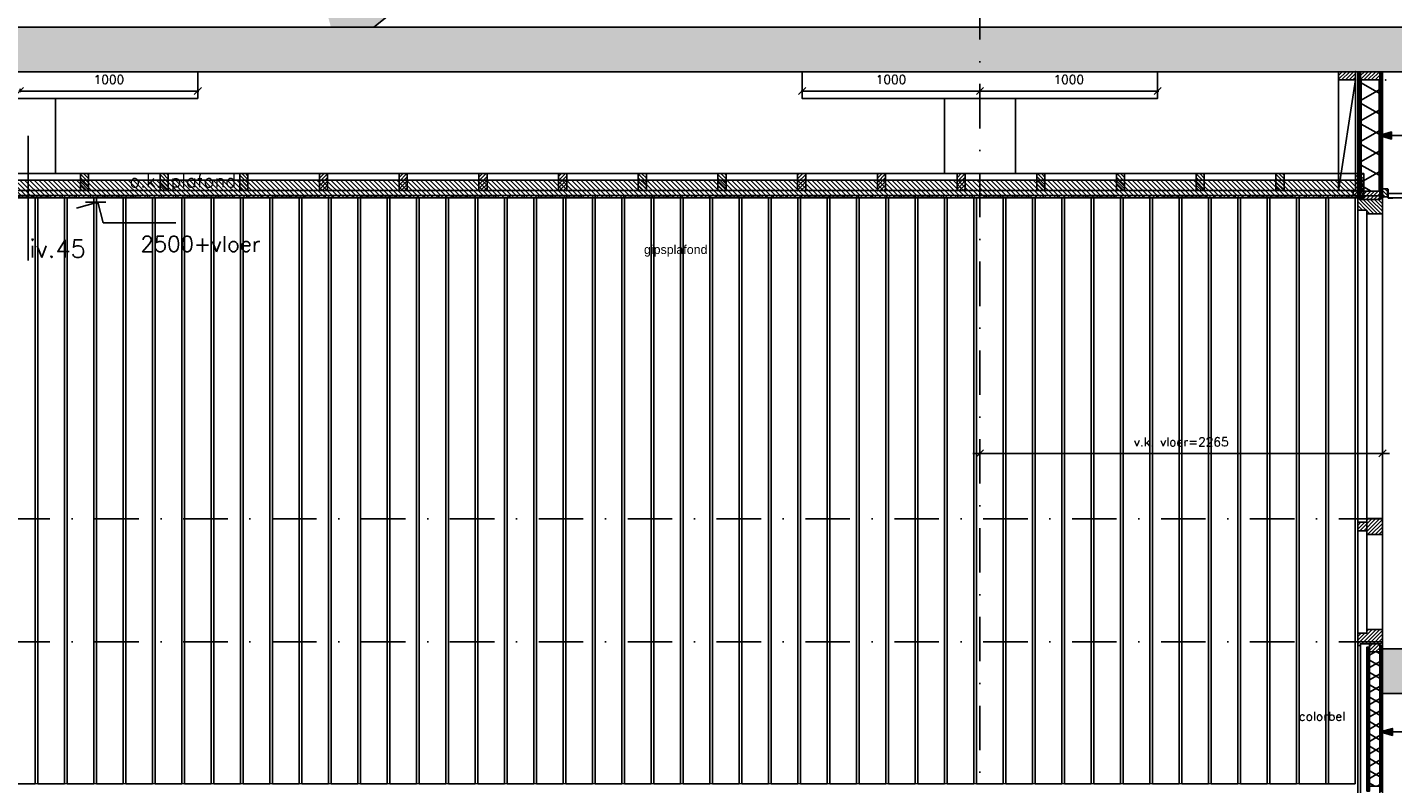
# Model space of a CAD drawing. Extents: x 0 to 317513, y 0 to 193913.
# Tile 75 of 105: x 209463 to 217145, y 153200 to 157459. Entities that reach past the tile are written whole.
import ezdxf

# ---------------------------------------------------------------- set-up
doc = ezdxf.new("R2010")
doc.units = 0
doc.header["$LTSCALE"] = 20
doc.header["$MEASUREMENT"] = 0
doc.header["$PDSIZE"] = -1
doc.linetypes.add('DASHDOT', pattern=[25, 12.5, -6.25, 0, -6.25])
doc.linetypes.add('DD1', pattern=[2.66667, 1.66667, -0.5, 0, -0.5])
doc.layers.get('0').update_dxf_attribs({"linetype": 'CONTINUOUS'})
doc.layers.get('DEFPOINTS').update_dxf_attribs({"linetype": 'CONTINUOUS'})
for name, color, linetype in [('_DETAILNUMMERS', 4, 'CONTINUOUS'), ('_DETAILNUMMERSTEKST', 4, 'CONTINUOUS'), ('A--01A1_ACEER', 1, 'CONTINUOUS'), ('A--A21--_F-23-', 9, 'CONTINUOUS'), ('A--A23--_F--3-', 9, 'CONTINUOUS'), ('A--A25--_F--3-', 9, 'CONTINUOUS'), ('A--A31--_F--3-', 9, 'CONTINUOUS'), ('A--A42--_F--3-', 9, 'CONTINUOUS'), ('A--L21--', 3, 'CONTINUOUS'), ('A--L21--_F--3-', 7, 'CONTINUOUS'), ('A--L21--_F-23-', 4, 'CONTINUOUS'), ('A--L22D1_BINNENWAND', 1, 'CONTINUOUS'), ('A--L22D2_BINNENWAND', 2, 'CONTINUOUS'), ('A--L22D3_BINNENWAND', 3, 'CONTINUOUS'), ('A--L22D4_BINNENWAND', 4, 'CONTINUOUS'), ('A--L23--', 7, 'CONTINUOUS'), ('A--L23--_F--3-', 7, 'CONTINUOUS'), ('A--L25--', 7, 'CONTINUOUS'), ('A--L25--_F-23-', 7, 'CONTINUOUS'), ('A--L28D1_KONSTRUKTIES', 1, 'CONTINUOUS'), ('A--L31--_F--3-', 7, 'CONTINUOUS'), ('A--L31--_F123--A1-BINNENKOZ', 1, 'CONTINUOUS'), ('A--L31D1_BUITENKOZIJN', 1, 'CONTINUOUS'), ('A--L35-D2-_PLAFONDS', 2, 'CONTINUOUS'), ('A--L35-D4-_PLAFONDS', 4, 'CONTINUOUS'), ('A--L35D1_PLAFONDS', 1, 'CONTINUOUS'), ('A--L42--', 7, 'CONTINUOUS'), ('A--L42--_F--3-', 7, 'CONTINUOUS'), ('A--M$1A-_F123-', 1, 'CONTINUOUS'), ('A--M01A1_MAATVOERING', 1, 'CONTINUOUS'), ('A--M01B1_HOOGTE_MAATV', 1, 'CONTINUOUS'), ('A--T$1A-_F123_20', 1, 'CONTINUOUS'), ('A--T01A-25_TEKST', 2, 'CONTINUOUS'), ('A--T01B2_HOOGTE_MAATV', 2, 'CONTINUOUS'), ('A--T01B3_HOOGTE_MAATV', 3, 'CONTINUOUS'), ('STRAMIEN', 8, 'DD1'), ('X--LR---_CP', 7, 'CONTINUOUS')]:
    doc.layers.add(name, color=color, linetype=linetype)
doc.styles.add('ALFA-0_25', font='ROMANS')
doc.styles.add('EB2', font='ARIAL.TTF')
doc.styles.add('HIEMSTRA', font='romans.shx')
doc.styles.add('HOOGTEXT', font='ROMANS.shx', dxfattribs={"height": 2.5})
doc.dimstyles.get("Standard").update_dxf_attribs({"dimscale": 40, "dimtxt": 2.5, "dimasz": 2, "dimexe": 0.3, "dimexo": 0.3, "dimgap": 2, "dimtad": 1, "dimdec": 0, "dimzin": 0, "dimdsep": 46, "dimtxsty": 'HIEMSTRA', "dimblk1": 'OBLIQUE', "dimblk2": 'OBLIQUE', "dimsah": 1, "dimcen": 0.09, "dimdle": 0.3, "dimclrd": 1, "dimclre": 1, "dimclrt": 3, "dimadec": 0, "dimazin": 0, "dimtfac": 1, "dimtdec": 4, "dimtix": 1, "dimtmove": 2, "dimatfit": 3, "dimldrblk": 'OBLIQUE', "dimfxl": 0, "dimtvp": 625, "dimtolj": 1, "dimtzin": 0, "dimarcsym": 0})
doc.dimstyles.new('STANDARD$0', dxfattribs={"dimscale": 50, "dimtxt": 2.5, "dimasz": 2, "dimexe": 2, "dimexo": 0, "dimgap": 2, "dimtad": 1, "dimdec": 0, "dimzin": 0, "dimdsep": 46, "dimtxsty": 'ALFA-0_25', "dimblk1": 'OBLIQUE', "dimblk2": 'OBLIQUE', "dimsah": 1, "dimcen": -3, "dimdle": 2, "dimclrd": 1, "dimclre": 1, "dimclrt": 2, "dimadec": 0, "dimazin": 0, "dimtfac": 0.666667, "dimtofl": 0, "dimtmove": 2, "dimatfit": 3, "dimldrblk": 'OBLIQUE', "dimfxl": 0, "dimtvp": 0.833333, "dimtolj": 1, "dimtzin": 0, "dimarcsym": 0})
pattern_1 = [(270, (0, 0), (4, -9e-16), [])]
pattern_2 = [(45, (0, 0), (-10.6066, 10.6066), [])]

# ---------------------------------------------------------------- blocks, each defined once
blk = doc.blocks.new('*U827')
at = {"layer": 'A--L23--_F--3-', "color": 2, "linetype": 'Continuous'}
blk.add_lwpolyline([(0, 0), (0, -20), (-3150, -20), (-3150, 0)], dxfattribs=at)
blk = doc.blocks.new('*U823')
at = {"layer": 'A--A42--_F--3-', "linetype": 'Continuous'}
h = blk.add_hatch(dxfattribs=at)
h.set_pattern_fill('ALFALINE', color=256, scale=4, angle=225, style=0)
h.set_pattern_definition(pattern_1)
h.paths.add_polyline_path([(0, 0), (-7.5, 0), (-7.5, 810), (0, 810), (7.5, 810), (7.5, 0)])
at = {"layer": 'A--L42--_F--3-', "color": 3, "linetype": 'Continuous'}
for points in [[(0, 0), (-7.5, 0), (-7.5, 810), (0, 810)], [(0, 0), (7.5, 0), (7.5, 810), (0, 810)]]:
    blk.add_lwpolyline(points, dxfattribs=at)
blk = doc.blocks.new('Q020259-')
at = {"layer": 'A--A25--_F--3-'}
h = blk.add_hatch(dxfattribs=at)
h.set_pattern_fill('ALFALINE', color=256, scale=15, style=0, pattern_type=2)
h.set_pattern_definition(pattern_2)
h.paths.add_polyline_path([(0, 0), (0, 46), (28, 46), (28, 0)])
at = {"layer": 'A--L25--_F-23-', "color": 2, "linetype": 'Continuous'}
blk.add_lwpolyline([(0, 0), (0, 46), (28, 46), (28, 0)], close=True, dxfattribs=at)
at = {"layer": 'X--LR---_CP'}
for p in [(0, 0), (0, 0), (28, 0)]:
    blk.add_point(p, dxfattribs=at)
blk = doc.blocks.new('*U822')
at = {"layer": 'A--A42--_F--3-', "linetype": 'Continuous'}
h = blk.add_hatch(dxfattribs=at)
h.set_pattern_fill('ALFALINE', color=256, scale=4, angle=225, style=0)
h.set_pattern_definition(pattern_1)
h.paths.add_polyline_path([(0, 0), (-7.5, 0), (-7.5, 700), (0, 700), (7.5, 700), (7.5, 0)])
at = {"layer": 'A--L42--_F--3-', "color": 3, "linetype": 'Continuous'}
for points in [[(0, 0), (-7.5, 0), (-7.5, 700), (0, 700)], [(0, 0), (7.5, 0), (7.5, 700), (0, 700)]]:
    blk.add_lwpolyline(points, dxfattribs=at)
blk = doc.blocks.new('*U821')
at = {"layer": 'A--A42--_F--3-', "linetype": 'Continuous'}
h = blk.add_hatch(dxfattribs=at)
h.set_pattern_fill('ALFALINE', color=256, scale=4, angle=225, style=0)
h.set_pattern_definition(pattern_1)
h.paths.add_polyline_path([(0, 0), (-7.5, 0), (-7.5, 700), (0, 700), (7.5, 700), (7.5, 0)])
at = {"layer": 'A--L42--_F--3-', "color": 3, "linetype": 'Continuous'}
for points in [[(0, 0), (-7.5, 0), (-7.5, 700), (0, 700)], [(0, 0), (7.5, 0), (7.5, 700), (0, 700)]]:
    blk.add_lwpolyline(points, dxfattribs=at)
blk = doc.blocks.new('Q020283-')
at = {"layer": 'A--A25--_F--3-'}
h = blk.add_hatch(dxfattribs=at)
h.set_pattern_fill('ALFALINE', color=256, scale=15, style=0, pattern_type=2)
h.set_pattern_definition(pattern_2)
h.paths.add_polyline_path([(0, 0), (0, 96), (46, 96), (46, 0)])
at = {"layer": 'A--L25--_F-23-', "color": 2, "linetype": 'Continuous'}
blk.add_lwpolyline([(0, 0), (0, 96), (46, 96), (46, 0)], close=True, dxfattribs=at)
at = {"layer": 'X--LR---_CP'}
for p in [(0, 0), (0, 0), (46, 0)]:
    blk.add_point(p, dxfattribs=at)
blk = doc.blocks.new('*U802')
at = {"layer": 'A--A42--_F--3-', "linetype": 'Continuous'}
h = blk.add_hatch(dxfattribs=at)
h.set_pattern_fill('ALFALINE', color=256, scale=40, angle=45, style=0)
h.set_pattern_definition([(90, (-216981.59, -156505.57), (-40, 7e-15), [])])
h.paths.add_polyline_path([(0, 0), (0, -6.3), (-7761.4, -6.3), (-7761.4, 0), (-7761.4, 6.2), (0, 6.2)])
at = {"layer": 'A--L42--_F--3-', "color": 3, "linetype": 'Continuous'}
for points in [[(0, 0), (0, 6.2), (-7761.4, 6.2), (-7761.4, 0)], [(0, 0), (0, -6.3), (-7761.4, -6.3), (-7761.4, 0)], [(0, 0), (0, -6.3), (-7761.4, -6.3), (-7761.4, 0)], [(0, 0), (0, -6.3), (-7761.4, -6.3), (-7761.4, 0)]]:
    blk.add_lwpolyline(points, dxfattribs=at)
blk = doc.blocks.new('_OBLIQUE')
at = {"color": 0, "linetype": 'ByBlock'}
blk.add_line((-0.5, -0.5), (0.5, 0.5), dxfattribs=at)
blk = doc.blocks.new('*D505')
at = {"layer": 'A--M$1A-_F123-', "color": 1, "lineweight": -2}
for p, q in [((214822.3, 155095.3), (214822.3, 155020.2)), ((217087.3, 155095.3), (217087.3, 155020.2)), ((217127.3, 155060.2), (214782.3, 155060.2))]:
    blk.add_line(p, q, dxfattribs=at)
at = {"layer": 'DEFPOINTS', "color": 0}
for p in [(214822.3, 155095.3), (217087.3, 155095.3), (214822.3, 155060.2)]:
    blk.add_point(p, dxfattribs=at)
at = {"layer": 'A--M$1A-_F123-', "color": 1, "lineweight": -2, "xscale": 40, "yscale": 40, "zscale": 40, "rotation": 180}
blk.add_blockref('_OBLIQUE', (214822.3, 155060.2), dxfattribs=at)
at = {"layer": 'A--M$1A-_F123-', "color": 1, "lineweight": -2, "xscale": 40, "yscale": 40, "zscale": 40}
blk.add_blockref('_OBLIQUE', (217087.3, 155060.2), dxfattribs=at)
at = {"layer": 'A--M$1A-_F123-', "color": 2, "insert": (215954.8, 155125.2), "char_height": 50, "attachment_point": 5, "style": 'ALFA-0_25'}
blk.add_mtext('\\A1;v.k. vloer=2265', dxfattribs=at)
blk = doc.blocks.new('*D480')
at = {"layer": 'A--M$1A-_F123-', "color": 1, "lineweight": -2}
for p, q in [((209416.3, 157100.1), (210428.3, 157100.1)), ((209422.3, 157112.1), (209422.3, 157094.1)), ((210422.3, 157112.1), (210422.3, 157094.1))]:
    blk.add_line(p, q, dxfattribs=at)
at = {"layer": 'DEFPOINTS', "color": 0}
for p in [(209422.3, 157118.1), (210422.3, 157118.1), (210422.3, 157100.1)]:
    blk.add_point(p, dxfattribs=at)
at = {"layer": 'A--M$1A-_F123-', "color": 1, "lineweight": -2, "xscale": 40, "yscale": 40, "zscale": 40, "rotation": 180}
blk.add_blockref('_OBLIQUE', (209422.3, 157100.1), dxfattribs=at)
at = {"layer": 'A--M$1A-_F123-', "color": 1, "lineweight": -2, "xscale": 40, "yscale": 40, "zscale": 40}
blk.add_blockref('_OBLIQUE', (210422.3, 157100.1), dxfattribs=at)
at = {"layer": 'A--M$1A-_F123-', "color": 2, "insert": (209922.3, 157165.1), "char_height": 50, "attachment_point": 5, "style": 'HIEMSTRA'}
blk.add_mtext('\\A1;1000', dxfattribs=at)
blk = doc.blocks.new('*D481')
at = {"layer": 'A--M$1A-_F123-', "color": 1, "lineweight": -2}
for p, q in [((214828.3, 157100.1), (213816.3, 157100.1)), ((213822.3, 157112.1), (213822.3, 157094.1)), ((214822.3, 157112.1), (214822.3, 157094.1))]:
    blk.add_line(p, q, dxfattribs=at)
at = {"layer": 'DEFPOINTS', "color": 0}
for p in [(213822.3, 157118.1), (213822.3, 157100.1), (214822.3, 157118.1)]:
    blk.add_point(p, dxfattribs=at)
at = {"layer": 'A--M$1A-_F123-', "color": 1, "lineweight": -2, "xscale": 40, "yscale": 40, "zscale": 40, "rotation": 180}
blk.add_blockref('_OBLIQUE', (213822.3, 157100.1), dxfattribs=at)
at = {"layer": 'A--M$1A-_F123-', "color": 1, "lineweight": -2, "xscale": 40, "yscale": 40, "zscale": 40}
blk.add_blockref('_OBLIQUE', (214822.3, 157100.1), dxfattribs=at)
at = {"layer": 'A--M$1A-_F123-', "color": 2, "insert": (214322.3, 157165.1), "char_height": 50, "attachment_point": 5, "style": 'HIEMSTRA'}
blk.add_mtext('\\A1;1000', dxfattribs=at)
blk = doc.blocks.new('*D482')
at = {"layer": 'A--M$1A-_F123-', "color": 1, "lineweight": -2}
for p, q in [((214816.3, 157100.1), (215828.3, 157100.1)), ((214822.3, 157112.1), (214822.3, 157094.1)), ((215822.3, 157112.1), (215822.3, 157094.1))]:
    blk.add_line(p, q, dxfattribs=at)
at = {"layer": 'DEFPOINTS', "color": 0}
for p in [(214822.3, 157118.1), (215822.3, 157118.1), (215822.3, 157100.1)]:
    blk.add_point(p, dxfattribs=at)
at = {"layer": 'A--M$1A-_F123-', "color": 1, "lineweight": -2, "xscale": 40, "yscale": 40, "zscale": 40, "rotation": 180}
blk.add_blockref('_OBLIQUE', (214822.3, 157100.1), dxfattribs=at)
at = {"layer": 'A--M$1A-_F123-', "color": 1, "lineweight": -2, "xscale": 40, "yscale": 40, "zscale": 40}
blk.add_blockref('_OBLIQUE', (215822.3, 157100.1), dxfattribs=at)
at = {"layer": 'A--M$1A-_F123-', "color": 2, "insert": (215322.3, 157165.1), "char_height": 50, "attachment_point": 5, "style": 'HIEMSTRA'}
blk.add_mtext('\\A1;1000', dxfattribs=at)
blk = doc.blocks.new('HOOGTEP')
at = {"layer": 'A--M01A1_MAATVOERING'}
for p, q in [((0, 0), (0.62, 2.33)), ((0.62, 2.33), (8.79, 2.33)), ((-2.41, 0.65), (0, 0))]:
    blk.add_line(p, q, dxfattribs=at)
at = {"layer": 'A--M01B1_HOOGTE_MAATV'}
blk.add_line((-1.38, 0), (0.91, 0), dxfattribs=at)
at = {"layer": 'A--T01B2_HOOGTE_MAATV', "style": 'HOOGTEXT', "flags": 4}
blk.add_attdef('TEKST', (1.84, -0.67), '', height=1.5, dxfattribs=at)
at = {"layer": 'A--T01B3_HOOGTE_MAATV', "style": 'HOOGTEXT', "flags": 4}
blk.add_attdef('HOOGTE', (1.67, 3.82), '', height=1.75, dxfattribs=at)
blk = doc.blocks.new('*U738')
at = {"layer": 'A--A42--_F--3-', "linetype": 'Continuous'}
h = blk.add_hatch(dxfattribs=at)
h.set_pattern_fill('ALFALINE', color=256, scale=4, angle=225, style=0)
h.set_pattern_definition(pattern_1)
h.paths.add_polyline_path([(0, 0), (-7.5, 0), (-7.5, 810), (0, 810), (7.5, 810), (7.5, 0)])
at = {"layer": 'A--L42--_F--3-', "color": 3, "linetype": 'Continuous'}
for points in [[(0, 0), (-7.5, 0), (-7.5, 810), (0, 810)], [(0, 0), (7.5, 0), (7.5, 810), (0, 810)]]:
    blk.add_lwpolyline(points, dxfattribs=at)
blk = doc.blocks.new('*U724')
at = {"layer": 'A--A21--_F-23-', "linetype": 'Continuous'}
h = blk.add_hatch(dxfattribs=at)
h.set_pattern_fill('ALFAISO', color=256, scale=100, angle=270, style=0)
h.set_pattern_definition([(330, (-50, 9e-15), (50, 86.603), []), (30, (-50, 9e-15), (-50, 86.603), [])])
h.paths.add_polyline_path([(0, 0), (50, 0), (50, -627), (0, -627), (-50, -627), (-50, 0)])
at = {"layer": 'A--L21--_F--3-', "color": 3, "linetype": 'Continuous'}
for points in [[(0, 0), (-50, 0), (-50, -627), (0, -627)], [(0, 0), (50, 0), (50, -627), (0, -627)]]:
    blk.add_lwpolyline(points, dxfattribs=at)
blk = doc.blocks.new('*U723')
at = {"layer": 'A--A21--_F-23-', "linetype": 'Continuous'}
h = blk.add_hatch(dxfattribs=at)
h.set_pattern_fill('ALFAISO', color=256, scale=60, angle=270, style=0)
h.set_pattern_definition([(330, (-30, 6e-15), (30, 51.9615), []), (30, (-30, 6e-15), (-30, 51.9615), [])])
h.paths.add_polyline_path([(0, 0), (30, 0), (30, -756), (0, -756), (-30, -756), (-30, 0)])
at = {"layer": 'A--L21--_F--3-', "color": 3, "linetype": 'Continuous'}
for points in [[(0, 0), (-30, 0), (-30, -756), (0, -756)], [(0, 0), (30, 0), (30, -756), (0, -756)]]:
    blk.add_lwpolyline(points, dxfattribs=at)

msp = doc.modelspace()

# ---------------------------------------------------------------- hatches: boundary and pattern name
at = {"layer": '_DETAILNUMMERSTEKST'}
for points in [[(217137.8, 156849.8), (217137.8, 156829.8), (217067.8, 156849.8), (217137.8, 156869.8)], [(217143.3, 153492), (217143.3, 153472), (217073.3, 153492), (217143.3, 153512)]]:
    msp.add_hatch(color=256, dxfattribs=at).paths.add_polyline_path(points)
at = {"layer": 'A--01A1_ACEER'}
h = msp.add_hatch(dxfattribs=at)
h.set_pattern_fill('AR-CONC', color=256, style=0)
h.set_pattern_definition([(130, (102890.5, 99034.43), (-182.18467, -15.93909), [19.05, -209.55]), (185, (102890.5, 99034.43), (35.24283, 191.05664), [15.24, -167.64]), (79.549, (102875.32, 99033.1), (-146.9425, 175.11669), [16.19, -178.09]), (133.8158, (102890.5, 99085.23), (-271.07904, -42.04233), [28.575, -314.325]), (83.3644, (102867.9, 99081.72), (-237.40423, 247.42556), [24.285, -267.135]), (188.816, (102890.5, 99085.23), (-237.4046, 247.4251), [22.86, -251.46]), (159, (102865.1, 99072.53), (-151.61488, -102.26552), [19.05, -209.55]), (214, (102865.1, 99072.53), (-61.80203, 184.18797), [15.24, -167.64]), (108.5486, (102852.47, 99064), (-213.4165, 81.92286), [16.19, -178.09]), (142.5, (102890.5, 99034.43), (-3.088603, 84.55504), [0, -165.608, 0, -170.18, 0, -168.275]), (172.5, (102890.5, 99034.43), (-66.81966, 100.180575), [0, -97.028, 0, -161.798, 0, -64.135]), (212.5, (102947.14, 99034.43), (-135.590595, -5.728744), [0, -63.5, 0, -198.12, 0, -262.89]), (222.5, (102972.54, 99034.43), (-148.12918, 25.42649), [0, -82.55, 0, -131.572, 0, -186.69])])
edge = h.paths.add_edge_path()
edge.add_line((216877.3, 160959.3), (216581.4, 160959.3))
edge.add_line((216581.4, 160959.3), (216631.6, 160774.8))
edge.add_line((216631.6, 160774.8), (216351.4, 160775.1))
edge.add_line((216351.4, 160775.1), (216401.6, 160590.6))
edge.add_line((216401.6, 160590.6), (216121.4, 160590.9))
edge.add_line((216121.4, 160590.9), (216171.6, 160406.3))
edge.add_line((216171.6, 160406.3), (215891.4, 160406.7))
edge.add_line((215891.4, 160406.7), (215941.6, 160222.1))
edge.add_line((215941.6, 160222.1), (215661.4, 160222.5))
edge.add_line((215661.4, 160222.5), (215711.6, 160037.9))
edge.add_line((215711.6, 160037.9), (215431.4, 160038.3))
edge.add_line((215431.4, 160038.3), (215481.6, 159853.7))
edge.add_line((215481.6, 159853.7), (215201.4, 159854.1))
edge.add_line((215201.4, 159854.1), (215251.6, 159669.5))
edge.add_line((215251.6, 159669.5), (214971.4, 159669.8))
edge.add_line((214971.4, 159669.8), (215010.6, 159525.6))
edge.add_line((215010.6, 159525.6), (215010.6, 159485.3))
edge.add_line((215010.6, 159485.3), (213701.6, 159485.3))
edge.add_line((213701.6, 159485.3), (213421.7, 159485.3))
edge.add_line((213421.7, 159485.3), (213471.6, 159301.1))
edge.add_line((213471.6, 159301.1), (213191.6, 159301.4))
edge.add_line((213191.6, 159301.4), (213241.6, 159116.9))
edge.add_line((213241.6, 159116.9), (212961.4, 159117.2))
edge.add_line((212961.4, 159117.2), (213011.6, 158932.7))
edge.add_line((213011.6, 158932.7), (212731.4, 158933))
edge.add_line((212731.4, 158933), (212781.6, 158748.5))
edge.add_line((212781.6, 158748.5), (212501.4, 158748.8))
edge.add_line((212501.4, 158748.8), (212551.6, 158564.2))
edge.add_line((212551.6, 158564.2), (212271.4, 158564.6))
edge.add_line((212271.4, 158564.6), (212321.6, 158380))
edge.add_line((212321.6, 158380), (212041.4, 158380.4))
edge.add_line((212041.4, 158380.4), (212091.6, 158195.8))
edge.add_line((212091.6, 158195.8), (211811.4, 158196.2))
edge.add_line((211811.4, 158196.2), (211861.6, 158011.6))
edge.add_line((211861.6, 158011.6), (211581.4, 158012))
edge.add_line((211581.4, 158012), (211631.6, 157827.4))
edge.add_line((211631.6, 157827.4), (211351.4, 157827.7))
edge.add_line((211351.4, 157827.7), (211401.6, 157643.2))
edge.add_line((211401.6, 157643.2), (211121.4, 157643.5))
edge.add_line((211121.4, 157643.5), (211171.5, 157459.3))
edge.add_line((211171.5, 157459.3), (211412, 157459.3))
edge.add_line((211412, 157459.3), (213629.4, 159235.3))
edge.add_line((213629.4, 159235.3), (214949.4, 159235.3))
edge.add_line((214949.4, 159235.3), (216777.3, 160709.3))
edge.add_line((216777.3, 160709.3), (216887.3, 160709.3))
at = {"layer": 'A--01A1_ACEER', "linetype": 'Continuous'}
h = msp.add_hatch(dxfattribs=at)
h.set_pattern_fill('ANSI31', color=256, scale=150, style=0)
h.set_pattern_definition([(135, (375924.08, 61903.424), (13.2582521, 13.2582521), [])])
h.paths.add_polyline_path([(216981.6, 156499.3), (209230.2, 156499.3), (209230.2, 156599.3), (216981.6, 156599.3)])
at = {"layer": 'A--A23--_F--3-'}
h = msp.add_hatch(dxfattribs=at)
h.set_pattern_fill('ALFABET', color=256, scale=20, angle=1, style=0, pattern_type=2)
h.set_pattern_definition([(46, (155667.74, 61703.42), (-86.32078, 83.359), []), (51, (155667.74, 61703.42), (143.64922, -10.04493), [15, -165]), (356, (155667.74, 61703.42), (-30.37155, 149.9312), [12, -132]), (101.4514, (155679.71, 61702.59), (113.27778, 139.88618), [12.74804, -140.22842]), (47.1842, (155667.04, 61743.42), (213.99344, -29.37358), [22.5, -247.5]), (97.6356, (155684.88, 61740.97), (183.50393, 198.05632), [19.12206, -210.3426]), (352.1842, (155667.04, 61743.42), (183.50378, 198.05647), [18, -198]), (22, (155687.21, 61733.77), (120.76856, -78.42802), [15, -165]), (327, (155687.21, 61733.77), (46.12453, 145.8572), [12, -132]), (72.4514, (155697.28, 61727.23), (166.89315, 67.42906), [12.74804, -140.22842]), (38.5, (155667.74, 61703.424), (1.26964, 66.611074), [0, -130.4, 0, -134, 0, -132.5]), (8.5, (155667.74, 61703.424), (51.229207, 79.788568), [0, -76.4, 0, -127.4, 0, -50.5]), (328.5, (155623.15, 61702.645), (106.826954, -2.64699), [0, -50, 0, -156, 0, -207]), (318.5, (155603.15, 61702.3), (116.270055, 22.05355), [0, -65, 0, -103.6, 0, -147]), (318.5, (155603.15, 61702.3), (116.270055, 22.05355), [0, -65, 0, -103.6, 0, -147])])
h.paths.add_polyline_path([(209240.2, 157209.3), (234483.3, 157209.3), (234483.2, 157459.3), (209240.2, 157459.3)])
h = msp.add_hatch(dxfattribs=at)
h.set_pattern_fill('ALFABET', color=256, scale=20, angle=1, style=0, pattern_type=2)
h.set_pattern_definition([(46, (157742.79, 58203.42), (-86.32078, 83.359), []), (51, (157742.79, 58203.42), (143.64922, -10.04493), [15, -165]), (356, (157742.8, 58203.42), (-30.37155, 149.9312), [12, -132]), (101.4514, (157754.76, 58202.59), (113.27778, 139.88618), [12.74804, -140.22842]), (47.1842, (157742.1, 58243.42), (213.99344, -29.37358), [22.5, -247.5]), (97.6356, (157759.93, 58240.97), (183.50393, 198.05632), [19.12206, -210.3426]), (352.1842, (157742.1, 58243.42), (183.50378, 198.05647), [18, -198]), (22, (157762.27, 58233.77), (120.76856, -78.42802), [15, -165]), (327, (157762.27, 58233.77), (46.12453, 145.8572), [12, -132]), (72.4514, (157772.33, 58227.23), (166.89315, 67.42906), [12.74804, -140.22842]), (38.5, (157742.793, 58203.424), (1.26964, 66.611074), [0, -130.4, 0, -134, 0, -132.5]), (8.5, (157742.79, 58203.424), (51.229207, 79.788568), [0, -76.4, 0, -127.4, 0, -50.5]), (328.5, (157698.2, 58202.645), (106.826954, -2.64699), [0, -50, 0, -156, 0, -207]), (318.5, (157678.2, 58202.3), (116.270055, 22.05355), [0, -65, 0, -103.6, 0, -147]), (318.5, (157678.2, 58202.3), (116.270055, 22.05355), [0, -65, 0, -103.6, 0, -147])])
h.paths.add_polyline_path([(217087.3, 153709.3), (235170.5, 153709.3), (235170.5, 153959.3), (217087.3, 153959.3)])
at = {"layer": 'A--A25--_F--3-'}
h = msp.add_hatch(dxfattribs=at)
h.set_pattern_fill('ALFALINE', color=256, scale=15, angle=-90, style=0, pattern_type=2)
h.set_pattern_definition([(225, (217072.343, 158399.322), (-10.6066, 10.6066), [])])
h.paths.add_polyline_path([(217072.3, 157209.3), (216963.3, 157209.3), (216963.3, 157163.3), (217072.3, 157163.3)])
h = msp.add_hatch(dxfattribs=at)
h.set_pattern_fill('ALFALINE', color=256, scale=15, angle=-90, style=0, pattern_type=2)
h.set_pattern_definition([(45, (217021.588, 156861.822), (10.6066, -10.6066), [])])
h.paths.add_polyline_path([(216922.6, 156511.8), (216981.6, 156511.8), (216981.6, 156539.8), (216922.6, 156539.8)])
h = msp.add_hatch(dxfattribs=at)
h.set_pattern_fill('ALFALINE', color=256, scale=15, angle=-90, style=0, pattern_type=2)
h.set_pattern_definition([(225, (217072.343, 156736.322), (-10.6066, 10.6066), [])])
h.paths.add_polyline_path([(217072.3, 156536.3), (216963.3, 156536.3), (216963.3, 156490.3), (217072.3, 156490.3)])
h = msp.add_hatch(dxfattribs=at)
h.set_pattern_fill('ALFALINE', color=256, scale=15, angle=-90, style=0, pattern_type=2)
h.set_pattern_definition([(225, (217072.343, 154899.322), (-10.6066, 10.6066), [])])
h.paths.add_polyline_path([(217072.3, 153988.3), (217014.3, 153988.3), (217014.3, 153942.3), (217072.3, 153942.3)])
at = {"layer": 'A--A31--_F--3-'}
h = msp.add_hatch(dxfattribs=at)
h.set_pattern_fill('ALFALINE', color=256, scale=15, style=0, pattern_type=2)
h.set_pattern_definition([(135, (217087.343, 156699.322), (10.6066, 10.6066), [])])
h.paths.add_polyline_path([(216950.5, 156430.3), (216948.3, 156432.4), (216948.3, 156490.3), (216948.3, 156499.3), (216963.3, 156499.3), (216963.3, 156490.3), (217072.3, 156490.3), (217072.3, 156499.3), (217087.3, 156499.3), (217087.3, 156426.3), (217087.3, 156410.3), (217086.3, 156409.3), (217000.3, 156409.3), (216999.3, 156410.3), (216999.3, 156418.3), (216999.3, 156429.6), (216998.6, 156430.3)])
h = msp.add_hatch(dxfattribs=at)
h.set_pattern_fill('ALFALINE', color=256, scale=15, style=0, pattern_type=2)
h.set_pattern_definition([(225, (217087.343, 156066.322), (10.6066, -10.6066), [])])
h.paths.add_polyline_path([(216950.5, 154672.2), (216948.3, 154670.1), (216948.3, 154624.2), (216957.2, 154624.2), (216963.7, 154624.2), (216980.5, 154624.2), (216999.3, 154624.2), (216999.3, 154603.2), (217087.3, 154603.2), (217087.3, 154676.2), (217087.3, 154692.2), (217086.3, 154693.2), (217000.3, 154693.2), (216999.3, 154692.2), (216999.3, 154684.2), (216999.3, 154672.9), (216998.6, 154672.2)])
h = msp.add_hatch(dxfattribs=at)
h.set_pattern_fill('ALFALINE', color=256, scale=15, style=0, pattern_type=2)
h.set_pattern_definition([(225, (217087.343, 154890.322), (10.6066, -10.6066), [])])
edge = h.paths.add_edge_path()
edge.add_line((216963.3, 153988.3), (217072.3, 153988.3))
edge.add_line((217072.3, 153988.3), (217072.3, 153979.3))
edge.add_line((217072.3, 153979.3), (217087.3, 153979.3))
edge.add_line((217087.3, 153979.3), (217087.3, 154052.3))
edge.add_line((217087.3, 154052.3), (217087.3, 154068.3))
edge.add_line((217087.3, 154068.3), (217086.3, 154069.3))
edge.add_line((217086.3, 154069.3), (217000.3, 154069.3))
edge.add_line((217000.3, 154069.3), (216999.3, 154068.3))
edge.add_line((216999.3, 154068.3), (216999.3, 154060.3))
edge.add_line((216999.3, 154060.3), (216999.3, 154049))
edge.add_line((216999.3, 154049), (216998.6, 154048.3))
edge.add_line((216998.6, 154048.3), (216950.5, 154048.3))
edge.add_line((216950.5, 154048.3), (216948.3, 154046.2))
edge.add_line((216948.3, 154046.2), (216948.3, 153979.3))

# ---------------------------------------------------------------- linework, layer by layer
for p, q in [((216948.3, 156497.2), (216948.3, 156583.7)), ((216963.3, 156497.2), (216963.3, 156583.7)), ((217072.3, 156496.1), (217072.3, 156588)), ((217087.3, 156496.1), (217087.3, 156588)), ((216168.5, 156499.3), (215042.7, 156499.3)), ((216948.3, 153147.2), (216948.3, 153979.3)), ((216963.3, 153147.2), (216963.3, 153979.3)), ((217072.3, 153146.1), (217072.3, 153238)), ((217087.3, 153146.1), (217087.3, 153238))]:
    msp.add_line(p, q)
at = {"layer": '_DETAILNUMMERS'}
msp.add_line((209468.4, 156847.6), (209468.4, 156146.6), dxfattribs=at)
at = {"layer": '_DETAILNUMMERSTEKST', "color": 1}
for p, q in [((217137.8, 156849.8), (218245.5, 156849.8)), ((217143.3, 153492), (218251, 153492))]:
    msp.add_line(p, q, dxfattribs=at)
for points in [[(217137.8, 156849.8), (217137.8, 156829.8), (217067.8, 156849.8), (217137.8, 156869.8), (217137.8, 156849.8)], [(217143.3, 153492), (217143.3, 153472), (217073.3, 153492), (217143.3, 153512), (217143.3, 153492)]]:
    msp.add_lwpolyline(points, dxfattribs=at)
at = {"layer": 'A--01A1_ACEER'}
for p, q in [((217087.3, 156609.3), (217087.3, 153979.3)), ((216948.3, 156430.3), (216948.3, 153988.3)), ((216999.3, 156409.3), (216999.3, 154068.3)), ((217087.3, 155454), (217087.3, 154012.6))]:
    msp.add_line(p, q, dxfattribs=at)
msp.add_lwpolyline([(216783.3, 153200.7), (216768.3, 153200.7), (216768.3, 156499.3), (216783.3, 156499.3)], close=True, dxfattribs=at)
at = {"layer": 'A--L21--_F-23-', "linetype": 'Continuous'}
for points in [[(209240.2, 157209.3), (234483.3, 157209.3), (234483.2, 157459.3), (209240.2, 157459.3)], [(217087.3, 153709.3), (235170.5, 153709.3), (235170.5, 153959.3), (217087.3, 153959.3)]]:
    msp.add_lwpolyline(points, close=True, dxfattribs=at)
at = {"layer": 'A--L22D1_BINNENWAND'}
for points in [[(209508.3, 153200.7), (209358.3, 153200.7), (209358.3, 156499.3), (209508.3, 156499.3)], [(209673.3, 153200.7), (209523.3, 153200.7), (209523.3, 156499.3), (209673.3, 156499.3)], [(209688.3, 153200.7), (209838.3, 153200.7), (209838.3, 156499.3), (209688.3, 156499.3)], [(209853.3, 153200.7), (210003.3, 153200.7), (210003.3, 156499.3), (209853.3, 156499.3)], [(210168.3, 153200.7), (210018.3, 153200.7), (210018.3, 156499.3), (210168.3, 156499.3)], [(210183.3, 153200.7), (210333.3, 153200.7), (210333.3, 156499.3), (210183.3, 156499.3)], [(210348.3, 153200.7), (210498.3, 153200.7), (210498.3, 156499.3), (210348.3, 156499.3)], [(210663.3, 153200.7), (210513.3, 153200.7), (210513.3, 156499.3), (210663.3, 156499.3)], [(210828.3, 153200.7), (210678.3, 153200.7), (210678.3, 156499.3), (210828.3, 156499.3)], [(210843.3, 153200.7), (210993.3, 153200.7), (210993.3, 156499.3), (210843.3, 156499.3)], [(211008.3, 153200.7), (211158.3, 153200.7), (211158.3, 156499.3), (211008.3, 156499.3)], [(211173.3, 153200.7), (211323.3, 153200.7), (211323.3, 156499.3), (211173.3, 156499.3)], [(211488.3, 153200.7), (211338.3, 153200.7), (211338.3, 156499.3), (211488.3, 156499.3)], [(211503.3, 153200.7), (211653.3, 153200.7), (211653.3, 156499.3), (211503.3, 156499.3)], [(211668.3, 153200.7), (211818.3, 153200.7), (211818.3, 156499.3), (211668.3, 156499.3)], [(211983.3, 153200.7), (211833.3, 153200.7), (211833.3, 156499.3), (211983.3, 156499.3)], [(212148.3, 153200.7), (211998.3, 153200.7), (211998.3, 156499.3), (212148.3, 156499.3)], [(212313.3, 153200.7), (212163.3, 153200.7), (212163.3, 156499.3), (212313.3, 156499.3)], [(212328.3, 153200.7), (212478.3, 153200.7), (212478.3, 156499.3), (212328.3, 156499.3)], [(212493.3, 153200.7), (212643.3, 153200.7), (212643.3, 156499.3), (212493.3, 156499.3)], [(212808.3, 153200.7), (212658.3, 153200.7), (212658.3, 156499.3), (212808.3, 156499.3)], [(212973.3, 153200.7), (212823.3, 153200.7), (212823.3, 156499.3), (212973.3, 156499.3)], [(212988.3, 153200.7), (213138.3, 153200.7), (213138.3, 156499.3), (212988.3, 156499.3)], [(213303.3, 153200.7), (213153.3, 153200.7), (213153.3, 156499.3), (213303.3, 156499.3)], [(213468.3, 153200.7), (213318.3, 153200.7), (213318.3, 156499.3), (213468.3, 156499.3)], [(213483.3, 153200.7), (213633.3, 153200.7), (213633.3, 156499.3), (213483.3, 156499.3)], [(213648.3, 153200.7), (213798.3, 153200.7), (213798.3, 156499.3), (213648.3, 156499.3)], [(213813.3, 153200.7), (213963.3, 153200.7), (213963.3, 156499.3), (213813.3, 156499.3)], [(214128.3, 153200.7), (213978.3, 153200.7), (213978.3, 156499.3), (214128.3, 156499.3)], [(214143.3, 153200.7), (214293.3, 153200.7), (214293.3, 156499.3), (214143.3, 156499.3)], [(214308.3, 153200.7), (214458.3, 153200.7), (214458.3, 156499.3), (214308.3, 156499.3)], [(214623.3, 153200.7), (214473.3, 153200.7), (214473.3, 156499.3), (214623.3, 156499.3)], [(214788.3, 153200.7), (214638.3, 153200.7), (214638.3, 156499.3), (214788.3, 156499.3)], [(214953.3, 153200.7), (214803.3, 153200.7), (214803.3, 156499.3), (214953.3, 156499.3)], [(214968.3, 153200.7), (215118.3, 153200.7), (215118.3, 156499.3), (214968.3, 156499.3)], [(215133.3, 153200.7), (215283.3, 153200.7), (215283.3, 156499.3), (215133.3, 156499.3)], [(215448.3, 153200.7), (215298.3, 153200.7), (215298.3, 156499.3), (215448.3, 156499.3)], [(215463.3, 153200.7), (215613.3, 153200.7), (215613.3, 156499.3), (215463.3, 156499.3)], [(215628.3, 153200.7), (215778.3, 153200.7), (215778.3, 156499.3), (215628.3, 156499.3)], [(215943.3, 153200.7), (215793.3, 153200.7), (215793.3, 156499.3), (215943.3, 156499.3)], [(216108.3, 153200.7), (215958.3, 153200.7), (215958.3, 156499.3), (216108.3, 156499.3)], [(216123.3, 153200.7), (216273.3, 153200.7), (216273.3, 156499.3), (216123.3, 156499.3)], [(216288.3, 153200.7), (216438.3, 153200.7), (216438.3, 156499.3), (216288.3, 156499.3)], [(216453.3, 153200.7), (216603.3, 153200.7), (216603.3, 156499.3), (216453.3, 156499.3)], [(216768.3, 153200.7), (216618.3, 153200.7), (216618.3, 156499.3), (216768.3, 156499.3)], [(216933.3, 153200.7), (216783.3, 153200.7), (216783.3, 156499.3), (216933.3, 156499.3)]]:
    msp.add_lwpolyline(points, close=True, dxfattribs=at)
at = {"layer": 'A--L22D2_BINNENWAND'}
msp.add_line((216885.7, 156499.3), (209181.2, 156499.3), dxfattribs=at)
at = {"layer": 'A--L22D3_BINNENWAND'}
msp.add_line((194342.9, 153201.8), (216887.7, 153200.7), dxfattribs=at)
at = {"layer": 'A--L22D4_BINNENWAND'}
msp.add_lwpolyline([(211171.5, 157459.3), (211412, 157459.3), (213629.4, 159235.3)], dxfattribs=at)
at = {"layer": 'A--L25--_F-23-', "color": 2, "linetype": 'Continuous'}
for points in [[(217072.3, 157209.3), (216963.3, 157209.3), (216963.3, 157163.3), (217072.3, 157163.3)], [(216922.6, 156511.8), (216981.6, 156511.8), (216981.6, 156539.8), (216922.6, 156539.8)], [(217072.3, 156536.3), (216963.3, 156536.3), (216963.3, 156490.3), (217072.3, 156490.3)], [(217072.3, 153988.3), (217014.3, 153988.3), (217014.3, 153942.3), (217072.3, 153942.3)]]:
    msp.add_lwpolyline(points, close=True, dxfattribs=at)
at = {"layer": 'A--L28D1_KONSTRUKTIES'}
for p, q in [((209622.3, 156635.8), (209622.3, 157059.3)), ((214622.3, 156635.8), (214622.3, 157059.3)), ((215022.3, 156635.8), (215022.3, 157059.3))]:
    msp.add_line(p, q, dxfattribs=at)
for points in [[(210422.3, 157209.3), (210422.3, 157059.3), (208422.3, 157059.3), (208422.3, 157209.3)], [(215822.3, 157209.3), (215822.3, 157059.3), (213822.3, 157059.3), (213822.3, 157209.3)]]:
    msp.add_lwpolyline(points, dxfattribs=at)
at = {"layer": 'A--L31--_F--3-', "color": 2, "linetype": 'Continuous'}
for points in [[(216950.5, 156430.3), (216948.3, 156432.4), (216948.3, 156490.3), (216948.3, 156499.3), (216963.3, 156499.3), (216963.3, 156499.3), (216963.3, 156490.3), (217072.3, 156490.3), (217072.3, 156499.3), (217087.3, 156499.3), (217087.3, 156426.3), (217087.3, 156410.3), (217086.3, 156409.3), (217000.3, 156409.3), (216999.3, 156410.3), (216999.3, 156418.3), (216999.3, 156429.6), (216998.6, 156430.3)], [(216950.5, 154672.2), (216948.3, 154670.1), (216948.3, 154624.2), (216957.2, 154624.2), (216963.7, 154624.2), (216963.7, 154624.2), (216980.5, 154624.2), (216999.3, 154624.2), (216999.3, 154603.2), (217087.3, 154603.2), (217087.3, 154676.2), (217087.3, 154692.2), (217086.3, 154693.2), (217000.3, 154693.2), (216999.3, 154692.2), (216999.3, 154684.2), (216999.3, 154672.9), (216998.6, 154672.2)]]:
    msp.add_lwpolyline(points, close=True, dxfattribs=at)
for points in [[(216963.3, 153988.3), (216963.3, 153988.3), (216963.3, 153988.3), (216963.3, 153988.3), (217072.3, 153988.3), (217072.3, 153979.3), (217087.3, 153979.3), (217087.3, 154052.3), (217087.3, 154068.3), (217086.3, 154069.3), (217000.3, 154069.3), (216999.3, 154068.3), (216999.3, 154060.3), (216999.3, 154049), (216998.6, 154048.3), (216950.5, 154048.3), (216948.3, 154046.2), (216948.3, 153979.3)], [(216948.3, 153979.3), (216963.3, 153979.3)], [(216963.3, 153979.3), (216963.3, 153988.3)]]:
    msp.add_lwpolyline(points, dxfattribs=at)
at = {"layer": 'A--L31--_F123--A1-BINNENKOZ'}
for p, q in [((212714.9, 156499.3), (212714.9, 156499.3)), ((214925.1, 156499.3), (214925.1, 156499.3))]:
    msp.add_line(p, q, dxfattribs=at)
at = {"layer": 'A--L31D1_BUITENKOZIJN'}
for p, q in [((216839.6, 157163.3), (216839.6, 156539.8)), ((216935.6, 157163.3), (216839.6, 156539.8)), ((216935.6, 157163.3), (216935.6, 156539.8)), ((216935.6, 156635.8), (209214.5, 156635.8)), ((216935.6, 156539.8), (209214.5, 156539.8))]:
    msp.add_line(p, q, dxfattribs=at)
at = {"layer": 'A--L35-D2-_PLAFONDS'}
msp.add_lwpolyline([(217119.6, 156524.3), (220195.1, 156524.3), (220195.1, 156499.3), (217119.6, 156499.3)], dxfattribs=at)
at = {"layer": 'A--L35-D4-_PLAFONDS'}
for p, q in [((217119.6, 156497.3), (217119.6, 156547.3)), ((217119.6, 156497.3), (217119.6, 156547.3)), ((217144.6, 156497.3), (217119.6, 156497.3))]:
    msp.add_line(p, q, dxfattribs=at)
at = {"layer": 'A--L35D1_PLAFONDS', "linetype": 'Continuous'}
msp.add_lwpolyline([(216981.6, 156499.3), (209230.2, 156499.3), (209230.2, 156599.3), (216981.6, 156599.3)], close=True, dxfattribs=at)
at = {"layer": 'STRAMIEN', "linetype": 'DASHDOT'}
for p, q in [((214822.3, 168142.5), (214822.3, 148770)), ((150828.6, 156511.3), (241970.6, 156511.3)), ((150828.6, 154692.5), (241970.6, 154692.5)), ((150828.6, 153999.3), (241970.6, 153999.3))]:
    msp.add_line(p, q, dxfattribs=at)
at = {"layer": 'X--LR---_CP'}
for p in [(217105.6, 157163.3), (217072.3, 156490.3), (217087.3, 156499.3), (217087.3, 156499.3), (217087.3, 156499.3), (217072.3, 153942.3)]:
    msp.add_point(p, dxfattribs=at)

# ---------------------------------------------------------------- block references
ref = msp.add_blockref('HOOGTEP', (209859.7, 156474.3), dxfattribs=dict(xscale=-50, yscale=50, zscale=50, rotation=180))
ref.add_attrib('TEKST', 'o.k. plafond', (210036.9, 156558.3), dxfattribs={"layer": 'A--T01B2_HOOGTE_MAATV', "height": 75, "style": 'HOOGTEXT', "flags": 4})
ref.add_attrib('HOOGTE', '2500+vloer', (210100.6, 156195.8), dxfattribs={"layer": 'A--T01B3_HOOGTE_MAATV', "height": 87.5, "style": 'HOOGTEXT', "flags": 4})
at = {"layer": 'A--L21--'}
for name, p in [('*U724', (217017.8, 157163.3)), ('*U723', (217043.3, 153942.3))]:
    msp.add_blockref(name, p, dxfattribs=at)
at = {"layer": 'A--L23--'}
msp.add_blockref('*U827', (220237.3, 153979.3), dxfattribs=at)
at = {"layer": 'A--L25--', "xscale": -1, "rotation": 90}
msp.add_blockref('Q020283-', (216935.6, 157209.3), dxfattribs=at)
at = {"layer": 'A--L25--', "xscale": -1}
for name, p in [('Q020283-', (209807.6, 156539.8)), ('Q020283-', (210256, 156539.8)), ('Q020283-', (210704.4, 156539.8)), ('Q020283-', (212946.2, 156539.8)), ('Q020283-', (213394.6, 156539.8)), ('Q020283-', (215188.1, 156539.8)), ('Q020283-', (215636.5, 156539.8)), ('Q020283-', (216084.8, 156539.8)), ('Q020283-', (216533.2, 156539.8)), ('Q020283-', (216981.6, 156539.8)), ('Q020259-', (217115.3, 156504.3)), ('Q020259-', (217115.4, 156504.3))]:
    msp.add_blockref(name, p, dxfattribs=at)
at = {"layer": 'A--L25--'}
for p in [(211106.7, 156539.8), (211555.1, 156539.8), (212003.5, 156539.8), (212451.9, 156539.8), (213797, 156539.8), (214245.4, 156539.8), (214693.7, 156539.8)]:
    msp.add_blockref('Q020283-', p, dxfattribs=at)
at = {"layer": 'A--L42--'}
for name, p in [('*U822', (216955.8, 156509.3)), ('*U821', (217079.8, 156509.3)), ('*U802', (216981.6, 156505.6)), ('*U738', (217006.8, 153159.3)), ('*U823', (217079.8, 153159.3))]:
    msp.add_blockref(name, p, dxfattribs=at)

# ---------------------------------------------------------------- texts
at = {"layer": '_DETAILNUMMERSTEKST', "style": 'HIEMSTRA'}
msp.add_text('iv.45', height=100, dxfattribs=at).set_placement((209475.4, 156163.1))
at = {"layer": 'A--T$1A-_F123_20', "style": 'EB2'}
msp.add_text('gipsplafond', height=50, dxfattribs=at).set_placement((212932.4, 156183.1))
at = {"layer": 'A--T01A-25_TEKST', "style": 'HIEMSTRA'}
msp.add_text('colorbel', height=50, dxfattribs=at).set_placement((216616.2, 153555.5))

# ---------------------------------------------------------------- dimensions: what is measured, and where the dimension line sits
at = {"layer": 'A--M$1A-_F123-'}
for base, p1, p2, picture, middle in [((210422.3, 157100.1), (209422.3, 157118.1), (210422.3, 157118.1), '*D480', (209922.3, 157165.1)), ((213822.3, 157100.1), (214822.3, 157118.1), (213822.3, 157118.1), '*D481', (214322.3, 157165.1)), ((215822.3, 157100.1), (214822.3, 157118.1), (215822.3, 157118.1), '*D482', (215322.3, 157165.1))]:
    dim = msp.add_linear_dim(base=base, p1=p1, p2=p2, dimstyle='Standard', override={"dimscale": 20, "dimclrt": 2}, dxfattribs=at)
    dim.commit()
    dim.dimension.update_dxf_attribs({"geometry": picture, "text_midpoint": middle})
dim = msp.add_linear_dim(base=(214822.3, 155060.2), p1=(217087.3, 155095.3), p2=(214822.3, 155095.3), text='v.k. vloer=<>', dimstyle='STANDARD$0', override={"dimscale": 20, "dimclrt": 2, "dimtix": 0, "dimtofl": 0}, dxfattribs=at)
dim.commit()
dim.dimension.update_dxf_attribs({"geometry": '*D505', "text_midpoint": (215954.8, 155125.2)})

doc.saveas('drawing.dxf')
